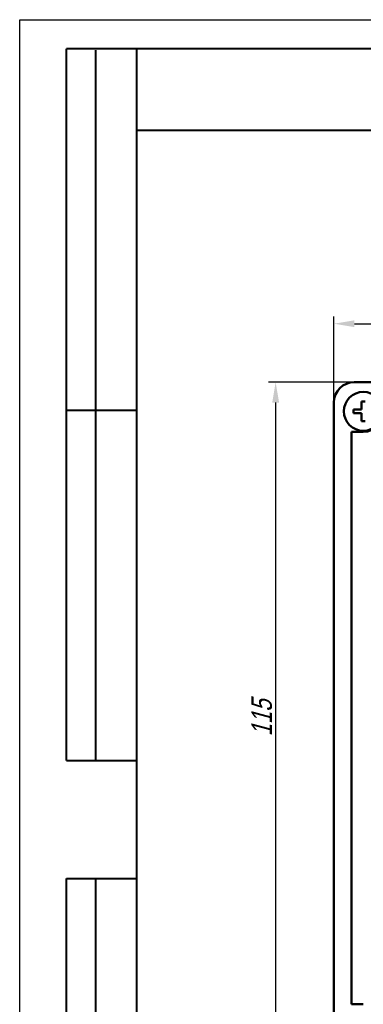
# Model space of a CAD drawing. Header units: millimetres. Extents: x 0 to 420, y 0 to 297.
# Tile 2 of 22: x 0 to 59, y 128 to 297. Entities that reach past the tile are written whole.
import ezdxf

# ---------------------------------------------------------------- set-up
doc = ezdxf.new("R2010")
doc.units = ezdxf.units.MM
doc.layers.add('main', color=5, linetype='Continuous', lineweight=50)
doc.layers.add('size', color=7, linetype='Continuous', lineweight=13)
doc.layers.add('ФОРМАТ', color=7, linetype='Continuous')
doc.styles.get("Standard").update_dxf_attribs({"font": 'win_eskd.shx', "width": 0.8, "oblique": 15})
doc.dimstyles.new('ISO-25', dxfattribs={"dimtxt": 3.5, "dimasz": 3.5, "dimexe": 1.25, "dimexo": 0.625, "dimtad": 1, "dimtxsty": 'Standard', "dimcen": 2.5, "dimadec": 0, "dimazin": 0, "dimtfac": 1, "dimtmove": 0, "dimatfit": 1, "dimfxl": 1, "dimarcsym": 0})

# ---------------------------------------------------------------- blocks, each defined once
blk = doc.blocks.new('*D6')
at = {"layer": 'Defpoints', "color": 0, "transparency": 16777216}
for p in [(158.76, 244.95), (53.76, 231.48), (158.76, 231.45)]:
    blk.add_point(p, dxfattribs=at)
at = {"layer": 'size', "color": 0, "lineweight": -2, "transparency": 16777216}
for p, q in [((53.76, 232.1), (53.76, 246.2)), ((158.76, 232.08), (158.76, 246.2)), ((57.26, 244.95), (155.26, 244.95))]:
    blk.add_line(p, q, dxfattribs=at)
at = {"layer": 'size', "color": 0, "transparency": 16777216}
for points in [[(57.26, 245.53), (57.26, 244.37), (53.76, 244.95)], [(155.26, 245.53), (155.26, 244.37), (158.76, 244.95)]]:
    blk.add_solid(points, dxfattribs=at)
at = {"layer": 'size', "color": 0, "transparency": 16777216, "insert": (106.26, 247.33), "char_height": 3.5, "attachment_point": 5}
blk.add_mtext('105', dxfattribs=at)
blk = doc.blocks.new('*D7')
at = {"layer": 'Defpoints', "color": 0, "transparency": 16777216}
for p in [(57.26, 234.95), (43.79, 119.95), (57.26, 119.95)]:
    blk.add_point(p, dxfattribs=at)
at = {"layer": 'size', "color": 0, "lineweight": -2, "transparency": 16777216}
for p, q in [((56.63, 234.95), (42.54, 234.95)), ((43.79, 231.45), (43.79, 123.45)), ((56.63, 119.95), (42.54, 119.95))]:
    blk.add_line(p, q, dxfattribs=at)
at = {"layer": 'size', "color": 0, "transparency": 16777216}
for points in [[(43.21, 231.45), (44.38, 231.45), (43.79, 234.95)], [(43.21, 123.45), (44.38, 123.45), (43.79, 119.95)]]:
    blk.add_solid(points, dxfattribs=at)
at = {"layer": 'size', "color": 0, "transparency": 16777216, "insert": (41.42, 177.45), "char_height": 3.5, "attachment_point": 5, "rotation": 90}
blk.add_mtext('115', dxfattribs=at)

msp = doc.modelspace()

# ---------------------------------------------------------------- linework, layer by layer
at = {"layer": 'main'}
for p, q in [((57.258, 234.954), (155.258, 234.954)), ((57.258, 234.954), (155.258, 234.954)), ((53.758, 231.454), (53.758, 123.454)), ((58.497, 231.613), (59.091, 231.613)), ((58.497, 230.247), (58.497, 231.613)), ((57.132, 230.247), (58.497, 230.247)), ((57.132, 229.653), (57.132, 230.247)), ((58.497, 229.653), (57.132, 229.653)), ((58.497, 228.288), (58.497, 229.653)), ((59.091, 228.288), (58.497, 228.288))]:
    msp.add_line(p, q, dxfattribs=at)
at = {"layer": 'main', "color": 5}
for p, q in [((56.794, 226.45), (56.794, 128.45)), ((58.794, 226.45), (56.794, 226.45)), ((58.794, 128.45), (56.794, 128.45))]:
    msp.add_line(p, q, dxfattribs=at)
at = {"layer": 'main'}
msp.add_circle((58.794, 229.95), 3.325, dxfattribs=at)
msp.add_arc((57.258, 231.454), 3.5, 90, 180, dxfattribs=at)
at = {"layer": 'main', "color": 5}
msp.add_arc((58.794, 229.95), 3.5, 270, 0, dxfattribs=at)
at = {"layer": 'ФОРМАТ'}
for p, q in [((-0.016, -0.003), (-0.016, 296.997)), ((-0.016, 296.997), (419.984, 296.997))]:
    msp.add_line(p, q, dxfattribs=at)
at = {"layer": 'ФОРМАТ', "lineweight": 40}
for p, q in [((414.984, 291.997), (7.984, 291.997)), ((7.984, 170.149), (7.984, 291.997)), ((12.984, 291.788), (12.984, 170.149)), ((19.984, 291.997), (19.984, 4.997)), ((19.984, 278.097), (89.348, 278.097)), ((7.984, 230.149), (19.984, 230.149)), ((7.984, 170.149), (19.984, 170.149)), ((7.984, 4.997), (7.984, 149.997)), ((7.984, 149.997), (19.984, 149.997)), ((12.984, 149.997), (12.984, 4.997))]:
    msp.add_line(p, q, dxfattribs=at)

# ---------------------------------------------------------------- dimensions: what is measured, and where the dimension line sits
at = {"layer": 'size'}
dim = msp.add_linear_dim(base=(158.758, 244.95), p1=(53.758, 231.479), p2=(158.758, 231.454), dimstyle='ISO-25', dxfattribs=at)
dim.commit()
dim.dimension.update_dxf_attribs({"geometry": '*D6', "text_midpoint": (106.258, 247.325)})
dim = msp.add_linear_dim(base=(43.794, 119.954), p1=(57.256, 234.954), p2=(57.258, 119.954), angle=90, dimstyle='ISO-25', dxfattribs=at)
dim.commit()
dim.dimension.update_dxf_attribs({"geometry": '*D7', "text_midpoint": (41.419, 177.454)})

doc.saveas('drawing.dxf')
